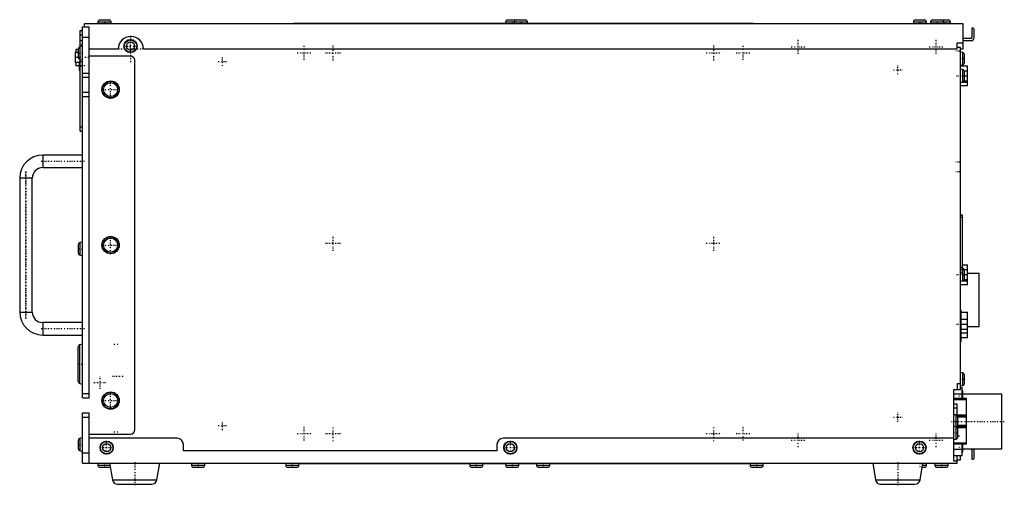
# Model space of a CAD drawing. Extents: x -240 to 231, y -10 to 212.
import ezdxf

# ---------------------------------------------------------------- set-up
doc = ezdxf.new("R2010")
doc.units = 0
doc.linetypes.add('CENTER', pattern=[1.5, 0.45, -0.5, 0.05, -0.5])
doc.layers.add('AM_0', color=7, linetype='CONTINUOUS')
doc.layers.add('AM_7', color=7, linetype='CENTER')

msp = doc.modelspace()

# ---------------------------------------------------------------- linework, layer by layer
at = {"layer": 'AM_0', "color": 7, "linetype": 'CONTINUOUS'}
for p, q in [((-209.7, 206.6), (-209.7, 208.6)), ((-209.7, 208.6), (-206.5, 208.6)), ((-209.7, 31.3), (-209.7, 208.6)), ((-208.7, 208.6), (-208.7, 210)), ((211.6, 210), (-208.7, 210)), ((-206.5, 31.3), (-206.5, 208.6)), ((-202.25, 210.95), (-202.3, 210)), ((-202.25, 210.95), (-195.95, 210.95)), ((-201.25, 211.9), (-196.95, 211.9)), ((-195.9, 210), (-195.95, 210.95)), ((-7.29, 210.2), (-108.7, 210.2)), ((-108.7, 210.2), (-108.7, 210)), ((-7.25, 210.95), (-7.3, 210)), ((-7.25, 210.95), (3.15, 210.95)), ((-6.25, 211.9), (2.15, 211.9)), ((-3.15, 210.95), (-3.2, 210)), ((3.2, 210), (3.15, 210.95)), ((111.3, 210.2), (3.19, 210.2)), ((111.3, 210), (111.3, 210.2)), ((187.75, 210.95), (187.7, 210)), ((187.75, 210.95), (194.05, 210.95)), ((188.75, 211.9), (193.05, 211.9)), ((194.1, 210), (194.05, 210.95)), ((195.95, 210.95), (195.9, 210)), ((195.95, 210.95), (205.45, 210.95)), ((196.95, 211.9), (204.45, 211.9)), ((202.3, 210), (202.25, 210.95)), ((205.5, 210), (205.45, 210.95)), ((211.6, 198), (211.6, 210)), ((215.8, 208), (215.8, 203.5)), ((216.3, 208), (215.8, 208)), ((216.8, 203.5), (216.8, 207.5)), ((-210.7, 199.03), (-210.7, 206.8)), ((-210.7, 206.8), (-209.7, 206.8)), ((-210.7, 204.8), (-209.7, 204.8)), ((-209.7, 203.6), (-206.5, 203.6)), ((215.3, 203), (211.6, 203)), ((-211.6, 193.97), (-211.6, 198.03)), ((-209.7, 199.2), (-210.77, 199.01)), ((-210.77, 192.99), (-210.77, 199.01)), ((-210.7, 202), (-209.7, 202)), ((-210.7, 200), (-209.7, 200)), ((-206.5, 198), (-192.55, 198)), ((-180.55, 198), (208.7, 198)), ((208.7, 198), (208.7, 201)), ((208.7, 201), (211.6, 201)), ((210.3, 198.76), (208.7, 198.76)), ((210.3, 35.2), (210.3, 198.76)), ((210.3, 198), (211.6, 198)), ((211.6, 202), (215.3, 202)), ((-213.2, 196.3), (-213.2, 191.5)), ((-211.6, 196.3), (-213.2, 196.3)), ((-211.6, 193.9), (-213.2, 193.9)), ((-212.9, 197.8), (-212.9, 196.3)), ((-211.6, 197.8), (-212.9, 197.8)), ((-186.7, 194.6), (-206.5, 194.6)), ((211.37, 196.36), (210.3, 196.55)), ((211.37, 190.44), (211.37, 196.36)), ((212.2, 191.42), (212.2, 195.38)), ((-211.2, 191.5), (-213.2, 191.5)), ((-212.9, 191.5), (-212.9, 189.9)), ((-211.2, 189.9), (-212.9, 189.9)), ((-210.7, 191.9), (-211.2, 191.9)), ((-211.2, 191.9), (-211.2, 187.9)), ((-210.77, 192.99), (-209.7, 192.8)), ((-210.7, 158.8), (-210.7, 192.97)), ((-210.7, 192), (-209.7, 192)), ((-210.7, 190), (-209.7, 190)), ((-184.7, 16), (-184.7, 192.6)), ((210.3, 190.25), (211.37, 190.44)), ((210.3, 189.9), (213.7, 189.9)), ((213.7, 180.5), (213.7, 189.9)), ((-211.2, 187.9), (-210.7, 187.9)), ((-209.7, 186.5), (-206.5, 186.5)), ((-209.7, 184.5), (-206.5, 184.5)), ((-209.7, 177.3), (-209.7, 184.5)), ((211.37, 188.16), (210.3, 188.35)), ((211.37, 182.24), (211.37, 188.16)), ((212.11, 187.6), (213.7, 187.6)), ((212.2, 183.22), (212.2, 187.18)), ((212.2, 185.2), (213.7, 185.2)), ((210.3, 182.05), (211.37, 182.24)), ((210.3, 180.5), (213.7, 180.5)), ((210.99, 182.17), (213.7, 182.17)), ((212.11, 182.8), (213.7, 182.8)), ((-209.7, 177.3), (-206.5, 177.3)), ((-209.7, 175.3), (-206.5, 175.3)), ((-210.7, 160.8), (-209.7, 160.8)), ((-210.7, 158.8), (-209.7, 158.8)), ((-209.7, 147.3), (-228.7, 147.3)), ((-228.7, 147.3), (-228.7, 141.3)), ((-228.7, 141.3), (-209.7, 141.3)), ((-239.7, 136.3), (-239.7, 72.3)), ((-233.7, 136.3), (-239.7, 136.3)), ((-233.7, 72.3), (-233.7, 136.3)), ((210.3, 118.7), (211.3, 118.7)), ((211.3, 91.1), (211.3, 118.7)), ((210.3, 117.7), (211.3, 117.7)), ((-211.6, 100.47), (-211.6, 104.53)), ((-209.7, 105.7), (-210.77, 105.51)), ((-210.77, 99.49), (-210.77, 105.51)), ((-210.77, 99.49), (-209.7, 99.3)), ((211.3, 94.9), (213.7, 94.9)), ((213.7, 85.5), (213.7, 94.9)), ((210.3, 93.8), (211.3, 93.8)), ((210.3, 92.8), (211.3, 92.8)), ((210.3, 91.1), (211.3, 91.1)), ((211.37, 93.16), (211.3, 93.17)), ((211.37, 87.24), (211.37, 93.16)), ((212.11, 92.6), (213.7, 92.6)), ((212.2, 88.22), (212.2, 92.18)), ((212.2, 90.2), (213.7, 90.2)), ((213.7, 90.8), (219.3, 90.8)), ((219.3, 65.4), (219.3, 90.8)), ((210.3, 87.05), (211.37, 87.24)), ((210.3, 85.5), (213.7, 85.5)), ((210.79, 87.14), (213.7, 87.14)), ((212.11, 87.8), (213.7, 87.8)), ((-239.7, 72.3), (-233.7, 72.3)), ((210.3, 73.2), (210.7, 73.2)), ((210.7, 58.2), (210.7, 73.2)), ((210.7, 72.3), (213.7, 72.3)), ((213.7, 60.1), (213.7, 72.3)), ((-209.7, 67.3), (-228.7, 67.3)), ((-228.7, 67.3), (-228.7, 61.3)), ((210.7, 68.9), (213.7, 68.9)), ((210.7, 66.5), (213.7, 66.5)), ((-228.7, 61.3), (-209.7, 61.3)), ((210.7, 64.1), (213.7, 64.1)), ((210.7, 62.4), (213.7, 62.4)), ((213.7, 65.4), (219.3, 65.4)), ((-209.7, 56.9), (-210.87, 56.69)), ((-210.87, 38.11), (-210.87, 56.69)), ((210.3, 58.2), (210.7, 58.2)), ((210.7, 60.1), (213.7, 60.1)), ((-211.7, 39.09), (-211.7, 55.71)), ((211.37, 43.16), (210.3, 43.35)), ((211.37, 37.24), (211.37, 43.16)), ((-210.87, 38.11), (-209.7, 37.9)), ((208.7, 38.2), (210.3, 38.2)), ((208.7, 38.2), (208.7, 35.2)), ((212.2, 38.22), (212.2, 42.18)), ((-209.7, 33.3), (-206.5, 33.3)), ((207.1, 35.2), (210.3, 35.2)), ((207.1, 1), (207.1, 35.2)), ((207.1, 33.2), (211.06, 33.2)), ((210.3, 37.05), (211.37, 37.24)), ((210.3, 36.2), (211.06, 36.2)), ((211.06, 30.9), (211.06, 36.2)), ((211.44, 30.9), (211.44, 34.28)), ((230.11, 33.1), (211.44, 33.1)), ((230.11, 6.9), (230.11, 33.1)), ((-209.7, 31.3), (-206.5, 31.3)), ((213.1, 30.9), (207.1, 30.9)), ((213.1, 30.4), (207.1, 30.4)), ((213.1, 9.1), (213.1, 30.9)), ((-209.7, 24.1), (-206.5, 24.1)), ((-209.7, 0), (-209.7, 24.1)), ((-206.5, 0), (-206.5, 24.1)), ((208.7, 28.25), (207.1, 28.25)), ((208.7, 26.36), (207.1, 26.36)), ((208.7, 22.69), (208.7, 28.25)), ((-209.7, 22.1), (-206.5, 22.1)), ((208.7, 23.16), (207.1, 23.16)), ((208.17, 22.96), (207.1, 23.15)), ((208.17, 11.59), (208.17, 22.96)), ((213.1, 23), (208.7, 23)), ((213.1, 22.5), (208.85, 22.5)), ((213.1, 22), (209, 22)), ((209, 18.02), (209, 21.98)), ((208.17, 17.51), (207.1, 17.7)), ((213.1, 17.5), (208.85, 17.5)), ((213.1, 17), (208.88, 17)), ((213.1, 18), (209, 18)), ((209, 12.57), (209, 16.53)), ((-211.6, 6.97), (-211.6, 11.03)), ((-209.7, 12.2), (-210.77, 12.01)), ((-210.77, 5.99), (-210.77, 12.01)), ((-206.5, 14), (-186.7, 14)), ((-164.4, 12), (-206.5, 12)), ((207.1, 12), (-8.4, 12)), ((207.1, 11.4), (208.17, 11.59)), ((213.1, 9.6), (207.1, 9.6)), ((-210.77, 5.99), (-209.7, 5.8)), ((-209.7, 5), (-206.5, 5)), ((-161.4, 6), (-161.4, 9)), ((-11.4, 6), (-161.4, 6)), ((-11.4, 9), (-11.4, 6)), ((213.1, 9.1), (207.1, 9.1)), ((207.1, 6.7), (211.06, 6.7)), ((211.06, 3.7), (211.06, 9.1)), ((211.44, 5.72), (211.44, 9.1)), ((211.44, 6.9), (230.11, 6.9)), ((215.8, 6.5), (215.8, 2)), ((216.8, 2.5), (216.8, 6.5)), ((-209.7, 0), (-206.5, 0)), ((-206.5, 0), (208.7, 0)), ((-202.3, 0), (-202.25, -0.95)), ((-196.7, 0), (-195.35, -7.92)), ((-174.05, -7.92), (-172.7, 0)), ((-157.5, 0), (-157.45, -0.95)), ((-151.15, -0.95), (-151.1, 0)), ((-112.5, 0), (-112.45, -0.95)), ((-106.15, -0.95), (-106.1, 0)), ((-24.5, 0), (-24.45, -0.95)), ((-18.15, -0.95), (-18.1, 0)), ((-7.3, 0), (-7.25, -0.95)), ((-0.95, -0.95), (-0.9, 0)), ((7.5, 0), (7.55, -0.95)), ((13.85, -0.95), (13.9, 0)), ((109.3, -0.2), (109.3, 0)), ((109.6, 0), (109.65, -0.95)), ((115.95, -0.95), (116, 0)), ((168.3, 0), (169.65, -7.92)), ((190.95, -7.92), (192.3, 0)), ((194.05, -0.95), (194.1, 0)), ((198, 0), (198.05, -0.95)), ((204.35, -0.95), (204.4, 0)), ((207.1, 3.7), (211.06, 3.7)), ((208.7, 1), (207.1, 1)), ((208.7, 0), (208.7, 3.7)), ((208.7, 1.6), (210.3, 1.6)), ((210.3, 1.6), (210.3, 3.7)), ((215.8, 2), (216.3, 2)), ((-202.25, -0.95), (-196.54, -0.95)), ((-201.25, -1.9), (-196.95, -1.9)), ((-157.45, -0.95), (-151.15, -0.95)), ((-156.45, -1.9), (-152.15, -1.9)), ((-112.45, -0.95), (-106.15, -0.95)), ((-111.45, -1.9), (-107.15, -1.9)), ((-24.49, -0.2), (-106.11, -0.2)), ((-24.45, -0.95), (-18.15, -0.95)), ((-23.45, -1.9), (-19.15, -1.9)), ((-7.29, -0.2), (-18.11, -0.2)), ((-7.25, -0.95), (-0.95, -0.95)), ((-6.25, -1.9), (-1.95, -1.9)), ((7.51, -0.2), (-0.91, -0.2)), ((7.55, -0.95), (13.85, -0.95)), ((8.55, -1.9), (12.85, -1.9)), ((109.61, -0.2), (13.89, -0.2)), ((109.65, -0.95), (115.95, -0.95)), ((110.65, -1.9), (114.95, -1.9)), ((191.98, -1.9), (193.05, -1.9)), ((192.14, -0.95), (194.05, -0.95)), ((198.05, -0.95), (204.35, -0.95)), ((199.05, -1.9), (203.35, -1.9)), ((-195.35, -7.92), (-174.05, -7.92)), ((169.65, -7.92), (190.95, -7.92)), ((-192.89, -10), (-176.51, -10)), ((172.11, -10), (188.49, -10))]:
    msp.add_line(p, q, dxfattribs=at)
for centre, radius in [((-186.7, 199.4), 3.15), ((-186.7, 199.4), 2.96), ((-186.7, 199.4), 1.98), ((-196.2, 178.6), 4.15), ((-196.2, 178.6), 3.98), ((-196.2, 178.6), 3.34), ((-196.2, 104.3), 4.15), ((-196.2, 104.3), 3.98), ((-196.2, 104.3), 3.34), ((-196.2, 30), 4.15), ((-196.2, 30), 3.98), ((-196.2, 30), 3.34), ((-198.1, 7.5), 3.15), ((-198.1, 7.5), 2.96), ((-198.1, 7.5), 1.98), ((-5, 7.5), 3.15), ((-5, 7.5), 2.96), ((-5, 7.5), 1.98), ((190.7, 7.5), 3.15), ((190.7, 7.5), 2.96), ((190.7, 7.5), 1.98)]:
    msp.add_circle(centre, radius, dxfattribs=at)
for centre, radius, start, end in [((-201.25, 210.9), 1, 90, 176.9872), ((-196.95, 210.9), 1, 3.0128, 90), ((-6.25, 210.9), 1, 90, 176.9872), ((-2.15, 210.9), 1, 90, 176.9872), ((2.15, 210.9), 1, 3.0128, 90), ((188.75, 210.9), 1, 90, 176.9872), ((193.05, 210.9), 1, 3.0128, 90), ((196.95, 210.9), 1, 90, 176.9872), ((201.25, 210.9), 1, 3.0128, 90), ((204.45, 210.9), 1, 3.0128, 90), ((216.3, 207.5), 0.5, 0, 90), ((-186.55, 198), 6, 0, 180), ((215.3, 203.5), 0.5, 270, 0), ((215.3, 203.5), 1.5, 270, 0), ((-210.6, 198.03), 1, 100, 180), ((-210.6, 193.97), 1, 180, 260), ((-186.7, 192.6), 2, 0, 90), ((211.2, 195.38), 1, 0, 80), ((211.2, 191.42), 1, 280, 0), ((211.2, 187.18), 1, 0, 80), ((211.2, 183.22), 1, 280, 0), ((-228.7, 136.3), 11, 90, 180), ((-228.7, 136.3), 5, 90, 180), ((-210.6, 104.53), 1, 100, 180), ((-210.6, 100.47), 1, 180, 260), ((211.2, 92.18), 1, 0, 80), ((211.2, 88.22), 1, 280, 0), ((-228.7, 72.3), 11, 180, 270), ((-228.7, 72.3), 5, 180, 270), ((-210.7, 55.71), 1, 100, 180), ((211.2, 42.18), 1, 0, 80), ((-210.7, 39.09), 1, 180, 260), ((211.2, 38.22), 1, 280, 0), ((210.44, 34.28), 1, 0, 51.6839), ((208, 21.98), 1, 0, 80), ((-186.7, 16), 2, 270, 0), ((208, 16.53), 1, 0, 80), ((208, 18.02), 1, 311.4857, 0), ((-210.6, 11.03), 1, 100, 180), ((-164.4, 9), 3, 0, 90), ((-8.4, 9), 3, 90, 180), ((208, 12.57), 1, 280, 0), ((-210.6, 6.97), 1, 180, 260), ((210.44, 5.72), 1, 308.3161, 0), ((211.2, 7.62), 1, 283.8865, 313.6042), ((215.3, 6.5), 0.5, 0, 53.1301), ((215.3, 6.5), 1.5, 0, 15.466), ((216.3, 2.5), 0.5, 270, 0), ((-201.25, -0.9), 1, 183.0128, 270), ((-196.95, -0.9), 1, 270, 302.9808), ((-156.45, -0.9), 1, 183.0128, 270), ((-152.15, -0.9), 1, 270, 356.9872), ((-111.45, -0.9), 1, 183.0128, 270), ((-107.15, -0.9), 1, 270, 356.9872), ((-23.45, -0.9), 1, 183.0128, 270), ((-19.15, -0.9), 1, 270, 356.9872), ((-6.25, -0.9), 1, 183.0128, 270), ((-1.95, -0.9), 1, 270, 356.9872), ((8.55, -0.9), 1, 183.0128, 270), ((12.85, -0.9), 1, 270, 356.9872), ((110.65, -0.9), 1, 183.0128, 270), ((114.95, -0.9), 1, 270, 356.9872), ((193.05, -0.9), 1, 270, 356.9872), ((199.05, -0.9), 1, 183.0128, 270), ((203.35, -0.9), 1, 270, 356.9872), ((-192.89, -7.5), 2.5, 189.648, 270), ((-176.51, -7.5), 2.5, 270, 350.352), ((172.11, -7.5), 2.5, 189.648, 270), ((188.49, -7.5), 2.5, 270, 350.352)]:
    msp.add_arc(centre, radius, start, end, dxfattribs=at)
at = {"layer": 'AM_7', "color": 4, "linetype": 'CENTER'}
for p, q in [((-199.1, 212), (-199.1, 209.91)), ((-4.1, 212), (-4.1, 209.91)), ((0, 212), (0, 209.91)), ((190.9, 212), (190.9, 209.91)), ((199.1, 212), (199.1, 209.91)), ((202.3, 212), (202.3, 209.91)), ((-186.7, 196.09), (-186.7, 202.71)), ((-186.55, 191.7), (-186.55, 204.3)), ((-192.85, 198), (-180.25, 198)), ((-190.01, 199.4), (-183.39, 199.4)), ((-103.7, 192.89), (-103.7, 199.51)), ((-89.7, 192.53), (-89.7, 199.88)), ((92.3, 192.53), (92.3, 199.88)), ((106.3, 192.89), (106.3, 199.51)), ((129.29, 199), (135.91, 199)), ((132.6, 195.69), (132.6, 202.31)), ((195.29, 199), (201.91, 199)), ((198.6, 195.69), (198.6, 202.31)), ((-206.48, 193.9), (-213.52, 193.9)), ((-211.69, 196), (-209.6, 196)), ((-142.7, 189.9), (-142.7, 194.1)), ((-107.01, 196.2), (-100.39, 196.2)), ((-93.38, 196.2), (-86.03, 196.2)), ((88.62, 196.2), (95.97, 196.2)), ((102.99, 196.2), (109.61, 196.2)), ((209.78, 197), (208.12, 197)), ((210.21, 193.4), (212.29, 193.4)), ((-208.57, 189.9), (-211.32, 189.9)), ((-144.8, 192), (-140.6, 192)), ((180.3, 185.9), (180.3, 190.1)), ((178.2, 188), (182.4, 188)), ((208.45, 185.2), (213.95, 185.2)), ((-196.2, 174.24), (-196.2, 182.96)), ((-200.56, 178.6), (-191.84, 178.6)), ((-208.75, 144.3), (-229.65, 144.3)), ((-208.75, 144.3), (-229.65, 144.3)), ((209.78, 143.9), (208.12, 143.9)), ((-236.7, 139.5), (-236.7, 69.1)), ((-236.7, 69.1), (-236.7, 139.5)), ((209.78, 139.3), (208.12, 139.3)), ((-196.2, 99.94), (-196.2, 108.66)), ((-89.7, 101.53), (-89.7, 108.88)), ((92.3, 101.53), (92.3, 108.88)), ((-200.56, 104.3), (-191.84, 104.3)), ((-93.38, 105.2), (-86.03, 105.2)), ((88.62, 105.2), (95.97, 105.2)), ((-211.69, 102.5), (-209.6, 102.5)), ((208.45, 90.2), (213.95, 90.2)), ((208.45, 66.5), (213.95, 66.5)), ((-208.75, 64.3), (-229.65, 64.3)), ((-208.75, 64.3), (-229.65, 64.3)), ((-194.69, 57), (-192.6, 57)), ((-211.8, 47.4), (-209.6, 47.4)), ((-204.22, 38.57), (-198.34, 38.57)), ((-201.28, 35.63), (-201.28, 41.51)), ((-190.17, 41.5), (-195.23, 41.5)), ((210.21, 40.2), (212.29, 40.2)), ((-196.2, 25.64), (-196.2, 34.36)), ((-200.56, 30), (-191.84, 30)), ((209.44, 32.3), (211.53, 32.3)), ((180.3, 19.9), (180.3, 24.1)), ((-142.7, 15.9), (-142.7, 20.1)), ((178.2, 22), (182.4, 22)), ((205.95, 20), (231.26, 20)), ((-194.69, 15), (-192.6, 15)), ((-144.8, 18), (-140.6, 18)), ((-107.01, 14.2), (-100.39, 14.2)), ((-103.7, 10.89), (-103.7, 17.51)), ((-93.38, 14.2), (-86.03, 14.2)), ((-89.7, 10.53), (-89.7, 17.88)), ((88.62, 14.2), (95.97, 14.2)), ((92.3, 10.53), (92.3, 17.88)), ((102.99, 14.2), (109.61, 14.2)), ((106.3, 10.89), (106.3, 17.51)), ((132.6, 7.69), (132.6, 14.31)), ((198.6, 7.69), (198.6, 14.31)), ((207, 14.55), (209.09, 14.55)), ((-198.1, 4.19), (-198.1, 10.81)), ((-5, 4.19), (-5, 10.81)), ((129.29, 11), (135.91, 11)), ((190.7, 4.19), (190.7, 10.81)), ((195.29, 11), (201.91, 11)), ((209.78, 13), (208.12, 13)), ((210.21, 9.6), (212.29, 9.6)), ((-211.69, 9), (-209.6, 9)), ((-201.41, 7.5), (-194.79, 7.5)), ((-8.31, 7.5), (-1.69, 7.5)), ((187.39, 7.5), (194.01, 7.5)), ((209.44, 7.7), (211.53, 7.7)), ((-199.1, 0.1), (-199.1, -2)), ((-184.7, 0.5), (-184.7, -10.5)), ((-154.3, 0.1), (-154.3, -2)), ((-109.3, 0.1), (-109.3, -2)), ((-21.3, 0.1), (-21.3, -2)), ((-4.1, 0.1), (-4.1, -2)), ((10.7, 0.1), (10.7, -2)), ((112.8, 0.1), (112.8, -2)), ((180.3, 0.5), (180.3, -10.5)), ((190.9, 0.1), (190.9, -2)), ((201.2, 0.1), (201.2, -2))]:
    msp.add_line(p, q, dxfattribs=at)

doc.saveas('drawing.dxf')
